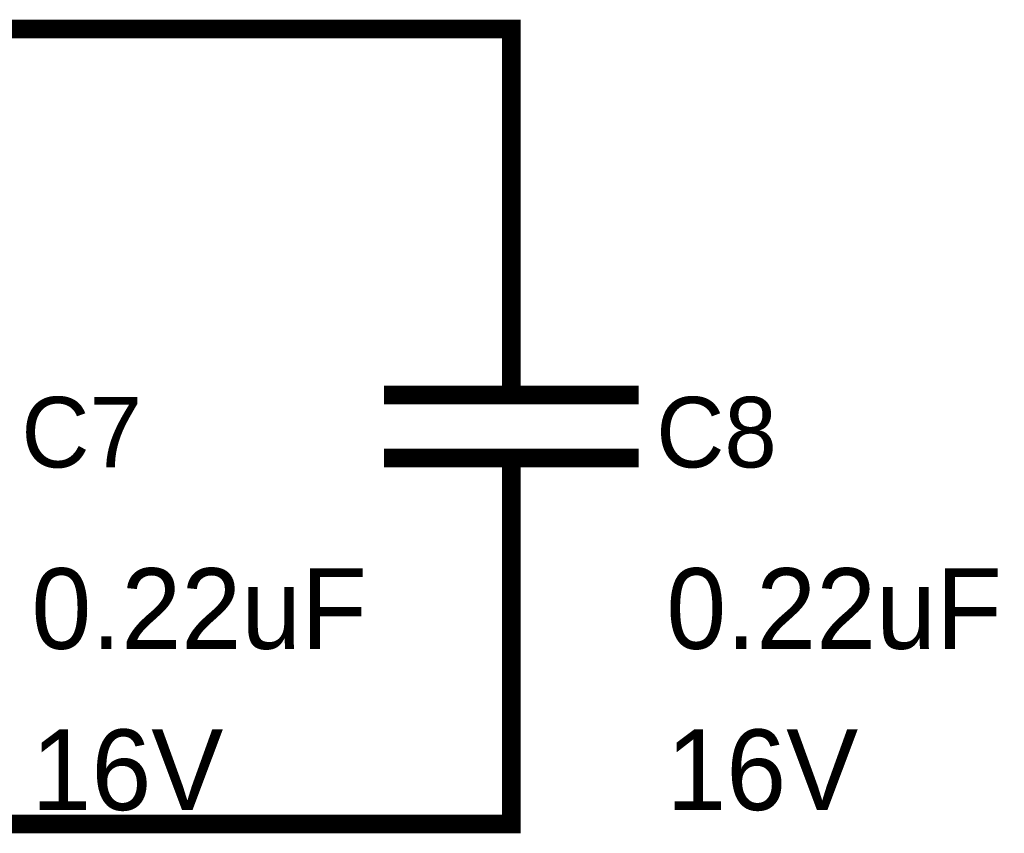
# Model space of a CAD drawing. Header units: inches. Extents: x 0 to 17, y 0 to 11.
# Tile 80 of 114: x 6.241 to 6.861, y 7.744 to 8.256. Entities that reach past the tile are written whole.
import ezdxf

# ---------------------------------------------------------------- set-up
doc = ezdxf.new("R2010")
doc.units = ezdxf.units.IN
doc.header["$MEASUREMENT"] = 0
doc.layers.add('Sheet', color=255, linetype='Continuous')

msp = doc.modelspace()

# ---------------------------------------------------------------- linework, layer by layer
at = {"layer": 'Sheet'}
for points in [[(5.75019, 8.25, 0.0118, 0.0118, 0), (6.15021, 8.25, 0.0118, 0.0118, 0), (6.55023, 8.25, 0.0118, 0.0118, 0), (6.55023, 8.14969, 0.0118, 0.0118, 0)], [(6.55023, 8.04978, 0.0118, 0.0118, 0), (6.55023, 8.14969, 0.0118, 0.0118, 0)], [(6.55023, 8.04978, 0.0118, 0.0118, 0), (6.55023, 8.01964, 0.0118, 0.0118, 0)], [(6.47015, 8.01964, 0.0118, 0.0118, 0), (6.63032, 8.01964, 0.0118, 0.0118, 0)], [(6.47015, 7.98, 0.0118, 0.0118, 0), (6.63032, 7.98, 0.0118, 0.0118, 0)], [(6.55023, 7.94986, 0.0118, 0.0118, 0), (6.55023, 7.98, 0.0118, 0.0118, 0)], [(6.55023, 7.94986, 0.0118, 0.0118, 0), (6.55023, 7.84995, 0.0118, 0.0118, 0)], [(5.75019, 7.74964, 0.0118, 0.0118, 0), (6.15021, 7.74964, 0.0118, 0.0118, 0), (6.55023, 7.74964, 0.0118, 0.0118, 0), (6.55023, 7.84995, 0.0118, 0.0118, 0)]]:
    msp.add_lwpolyline(points, format="xyseb", dxfattribs=at)

# ---------------------------------------------------------------- texts
for s, height, p in [('C7', 0.044406, (6.24179, 7.97405)), ('C8', 0.044406, (6.64142, 7.97405)), ('0.22uF', 0.05075, (6.24813, 7.85986)), ('0.22uF', 0.05075, (6.64776, 7.85986)), ('16V', 0.05075, (6.24813, 7.75836)), ('16V', 0.05075, (6.64776, 7.75836))]:
    msp.add_text(s, height=height, dxfattribs=at).set_placement(p)

doc.saveas('drawing.dxf')
